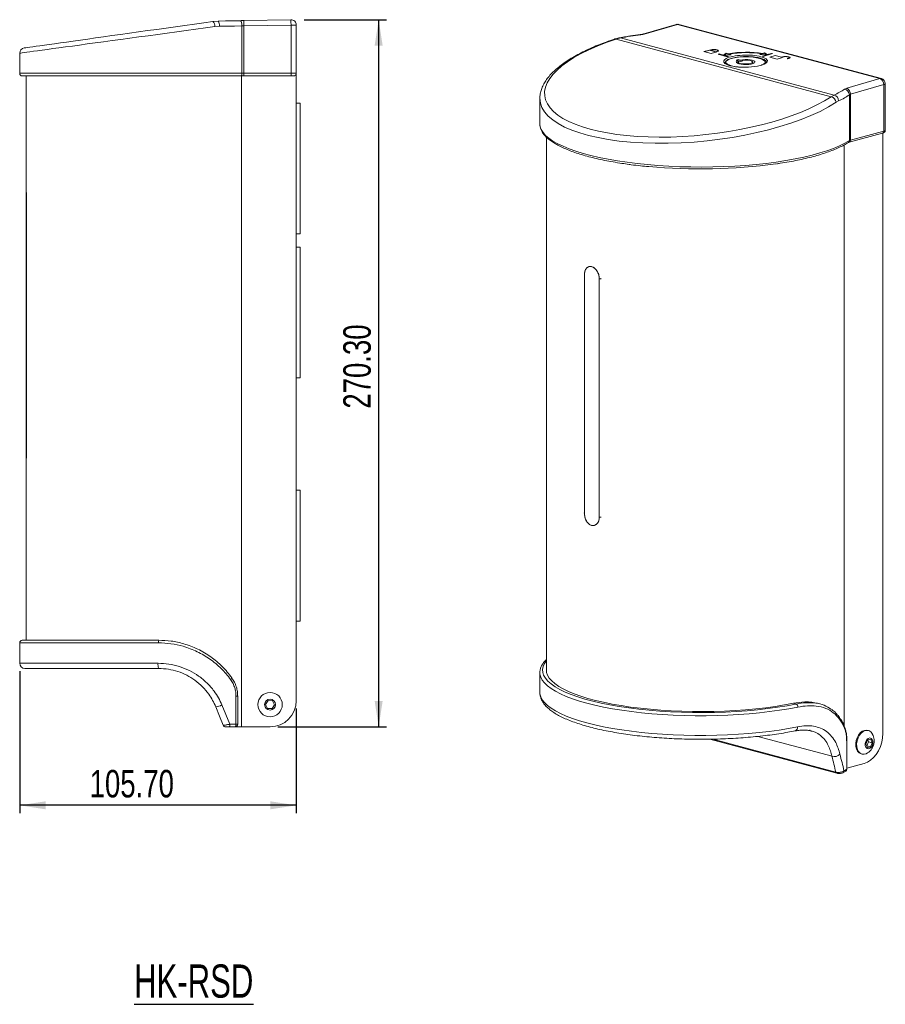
# Model space of a CAD drawing. Header units: millimetres. Extents: x 23 to 266, y 9 to 208.
# Tile 3 of 3: x 155 to 266, y 26 to 151. Entities that reach past the tile are written whole.
import ezdxf

# ---------------------------------------------------------------- set-up
doc = ezdxf.new("R2010")
doc.units = ezdxf.units.MM
doc.layers.add('FORMAT', color=7, linetype='Continuous')
doc.styles.add('SLDTEXTSTYLE0', font='TXT', dxfattribs={"width": 0.7})
doc.styles.add('SLDTEXTSTYLE1', font='TXT', dxfattribs={"width": 0.75})
doc.dimstyles.new('SLDDIMSTYLE1', dxfattribs={"dimtxt": 3.5, "dimasz": 3.302, "dimexe": 0, "dimexo": 0.0625, "dimgap": 0.875, "dimtad": 2, "dimlfac": 3, "dimrnd": 1e-09, "dimzin": 4, "dimdsep": 46, "dimtxsty": 'SLDTEXTSTYLE1', "dimsah": 1, "dimcen": 0.09, "dimadec": 0, "dimazin": 0, "dimtfac": 1, "dimtofl": 0, "dimtmove": 0, "dimatfit": 3, "dimfxl": 0, "dimtolj": 1, "dimtzin": 12, "dimarcsym": 0})

# ---------------------------------------------------------------- blocks, each defined once
blk = doc.blocks.new('*D2')
at = {"layer": 'FORMAT'}
for p, q in [((191.73, 151.44), (202.23, 151.44)), ((201.23, 151.44), (201.23, 61.34)), ((188.4, 61.34), (202.23, 61.34))]:
    blk.add_line(p, q, dxfattribs=at)
for points in [[(201.23, 151.44), (200.72, 148.14), (201.74, 148.14)], [(201.23, 61.34), (201.74, 64.64), (200.72, 64.64)]]:
    blk.add_solid(points, dxfattribs=at)
at = {"layer": 'FORMAT', "insert": (196.72, 101.88), "char_height": 3.5, "attachment_point": 1, "rotation": 90, "style": 'SLDTEXTSTYLE1'}
blk.add_mtext('270.30', dxfattribs=at)
blk = doc.blocks.new('*D3')
at = {"layer": 'FORMAT'}
for p, q in [((155.5, 68.44), (155.5, 50.34)), ((190.73, 63.67), (190.73, 50.34)), ((190.73, 51.34), (155.5, 51.34))]:
    blk.add_line(p, q, dxfattribs=at)
for points in [[(155.5, 51.34), (158.8, 50.83), (158.8, 51.85)], [(190.73, 51.34), (187.43, 51.85), (187.43, 50.83)]]:
    blk.add_solid(points, dxfattribs=at)
at = {"layer": 'FORMAT', "insert": (164.41, 55.85), "char_height": 3.5, "attachment_point": 1, "style": 'SLDTEXTSTYLE1'}
blk.add_mtext('105.70', dxfattribs=at)

msp = doc.modelspace()

# ---------------------------------------------------------------- linework, layer by layer
at = {"color": 7, "linetype": 'Continuous', "lineweight": 15}
for p, q in [((180.1182, 151.2156), (180.7674, 151.2667)), ((180.9397, 150.6001), (180.3526, 150.5554)), ((183.8176, 144.6073), (183.8176, 150.6487)), ((184.0602, 151.3241), (190.0539, 151.4288)), ((190.0655, 150.7622), (184.0718, 150.6576)), ((184.0718, 150.6576), (184.0718, 144.6073)), ((190.0655, 144.6073), (190.0655, 150.7622)), ((190.0655, 150.7622), (190.7322, 150.7622)), ((190.7322, 150.7622), (190.7322, 144.6073)), ((239.1305, 150.842), (234.8924, 149.6057)), ((239.309, 150.842), (235.0708, 149.6057)), ((265.0948, 143.9336), (239.309, 150.842)), ((265.2756, 143.9376), (239.4897, 150.8459)), ((232.0245, 149.1189), (231.472, 148.9717)), ((258.8807, 141.6286), (231.472, 148.9717)), ((232.0245, 149.1189), (259.2462, 141.8259)), ((155.4988, 147.176), (155.4988, 144.6073)), ((243.3595, 147.5784), (242.6525, 147.3722)), ((242.6525, 147.3722), (243.5953, 147.1196)), ((243.3597, 147.5624), (242.6812, 147.3645)), ((243.4302, 147.5595), (243.3595, 147.5784)), ((243.3597, 147.5624), (243.3595, 147.5784)), ((243.4304, 147.5435), (243.3597, 147.5624)), ((243.5481, 147.5939), (243.4302, 147.5595)), ((243.4304, 147.5435), (243.4302, 147.5595)), ((243.5483, 147.5779), (243.4304, 147.5435)), ((243.5009, 147.5405), (243.6188, 147.5749)), ((244.1609, 147.3637), (243.5009, 147.5405)), ((243.5012, 147.5245), (243.5009, 147.5405)), ((244.1611, 147.3477), (243.5012, 147.5245)), ((243.5483, 147.5779), (243.5481, 147.5939)), ((243.5953, 147.1196), (244.3023, 147.3258)), ((244.2787, 147.3981), (244.1609, 147.3637)), ((244.1611, 147.3477), (244.1609, 147.3637)), ((244.279, 147.3821), (244.1611, 147.3477)), ((244.2316, 147.3448), (244.3495, 147.3792)), ((244.3023, 147.3258), (244.2316, 147.3448)), ((244.2318, 147.3288), (244.2316, 147.3448)), ((244.2738, 147.3175), (244.2318, 147.3288)), ((244.279, 147.3821), (244.2787, 147.3981)), ((244.4156, 147.4765), (244.4154, 147.4925)), ((244.6088, 147.0855), (244.4674, 147.0442)), ((244.4674, 147.0442), (245.6459, 146.7285)), ((244.6096, 147.0215), (244.5822, 147.0135)), ((245.1777, 146.9331), (244.6088, 147.0855)), ((244.6096, 147.0215), (244.6088, 147.0855)), ((245.1785, 146.8691), (244.6096, 147.0215)), ((245.5192, 147.1783), (245.1777, 146.9331)), ((245.1785, 146.8691), (245.1777, 146.9331)), ((245.2332, 146.9084), (245.1785, 146.8691)), ((245.2331, 146.9182), (246.1401, 146.9664)), ((245.7873, 146.7698), (245.2331, 146.9182)), ((245.2331, 146.9182), (245.2339, 146.8542)), ((245.6733, 146.7365), (245.2339, 146.8542)), ((245.5201, 147.1143), (245.248, 146.919)), ((245.7672, 147.0937), (245.5192, 147.1783)), ((245.5201, 147.1143), (245.5192, 147.1783)), ((245.7681, 147.0297), (245.5201, 147.1143)), ((245.7681, 147.0297), (245.7672, 147.0937)), ((246.0033, 147.0711), (245.7681, 147.0297)), ((246.1401, 146.9664), (245.8922, 147.051)), ((245.893, 146.987), (245.8922, 147.051)), ((245.9786, 146.9578), (245.893, 146.987)), ((250.0208, 147.0997), (249.7711, 147.0083)), ((249.7711, 147.0083), (250.6785, 146.983)), ((250.1463, 147.0814), (249.8839, 147.1209)), ((250.0216, 147.0357), (249.9343, 147.0038)), ((250.0216, 147.0357), (250.0208, 147.0997)), ((250.6785, 146.983), (250.0768, 146.8075)), ((250.0768, 146.8075), (250.2182, 146.7696)), ((250.3952, 147.2368), (250.1455, 147.1454)), ((250.1463, 147.0814), (250.1455, 147.1454)), ((250.396, 147.1728), (250.1463, 147.0814)), ((250.6794, 146.919), (250.1916, 146.7767)), ((250.2182, 146.7696), (251.3965, 147.1133)), ((250.7345, 146.9993), (250.3952, 147.2368)), ((250.396, 147.1728), (250.3952, 147.2368)), ((250.6667, 146.9833), (250.396, 147.1728)), ((250.6794, 146.919), (250.6785, 146.983)), ((250.7353, 146.9353), (250.6786, 146.975)), ((251.2551, 147.1512), (250.7345, 146.9993)), ((250.7345, 146.9993), (250.7353, 146.9353)), ((251.2559, 147.0872), (250.7353, 146.9353)), ((251.7501, 146.8867), (251.0431, 146.6805)), ((251.7503, 146.8707), (251.0718, 146.6728)), ((251.3965, 147.1133), (251.2551, 147.1512)), ((251.2559, 147.0872), (251.2551, 147.1512)), ((251.2825, 147.0801), (251.2559, 147.0872)), ((252.5515, 146.672), (251.7501, 146.8867)), ((251.7503, 146.8707), (251.7501, 146.8867)), ((252.5517, 146.656), (251.7503, 146.8707)), ((245.4675, 146.04), (245.4675, 145.7824)), ((245.6459, 146.7285), (245.7873, 146.7698)), ((247.0483, 146.362), (246.7654, 146.2862)), ((246.7654, 146.2862), (246.9894, 146.2262)), ((246.9894, 145.8537), (246.9894, 146.2262)), ((247.2723, 146.302), (247.0483, 146.362)), ((247.0483, 145.8333), (247.0483, 146.362)), ((247.0508, 146.04), (247.0508, 145.8325)), ((247.3547, 146.1284), (247.1935, 146.1715)), ((247.2723, 146.1504), (247.2723, 146.302)), ((247.6375, 146.2041), (247.3547, 146.1284)), ((247.4764, 146.161), (247.4764, 146.2473)), ((247.4764, 146.2473), (247.6375, 146.2041)), ((248.8842, 145.8325), (248.8842, 146.04)), ((250.4675, 145.8828), (250.4675, 146.04)), ((251.0431, 146.6805), (251.9859, 146.4279)), ((251.9859, 146.4279), (252.6929, 146.6341)), ((252.6693, 146.7064), (252.5515, 146.672)), ((252.5517, 146.656), (252.5515, 146.672)), ((252.6695, 146.6904), (252.5517, 146.656)), ((252.6222, 146.653), (252.74, 146.6874)), ((252.6929, 146.6341), (252.6222, 146.653)), ((252.6224, 146.637), (252.6222, 146.653)), ((252.6644, 146.6258), (252.6224, 146.637)), ((252.6695, 146.6904), (252.6693, 146.7064)), ((253.4, 146.5106), (253.2822, 146.4762)), ((253.2822, 146.4762), (253.3529, 146.4573)), ((253.4002, 146.4946), (253.3109, 146.4685)), ((253.3529, 146.4573), (253.4707, 146.4917)), ((253.4002, 146.4946), (253.4, 146.5106)), ((253.5369, 146.589), (253.5366, 146.605)), ((183.6904, 144.2739), (155.8322, 144.2739)), ((156.3322, 144.2739), (156.3322, 129.5903)), ((184.0718, 144.2739), (183.6904, 144.2739)), ((183.7689, 61.3406), (183.7689, 144.2739)), ((183.8176, 144.6073), (184.0718, 144.6073)), ((184.0718, 144.2739), (184.0718, 144.6073)), ((184.0718, 144.6073), (190.0655, 144.6073)), ((190.0655, 144.2739), (184.0718, 144.2739)), ((190.0655, 144.2739), (190.0655, 144.6073)), ((190.0655, 144.6073), (190.7322, 144.6073)), ((190.3988, 144.2739), (190.0655, 144.2739)), ((190.7322, 64.6739), (190.7322, 144.6073)), ((260.8567, 142.6974), (265.0948, 143.9336)), ((265.5745, 143.1674), (261.3363, 141.9311)), ((265.5745, 137.2374), (265.5745, 143.1674)), ((265.7697, 137.3637), (265.7697, 143.2937)), ((258.8807, 141.6286), (259.2462, 141.8259)), ((261.1921, 136.0443), (261.1921, 141.8648)), ((261.3363, 141.9311), (261.3363, 136.102)), ((191.2322, 140.8073), (190.7322, 140.8073)), ((191.2322, 140.8073), (191.2322, 124.1406)), ((221.7635, 141.4145), (221.7635, 138.1531)), ((259.8256, 141.0938), (259.5071, 140.9136)), ((221.7635, 138.1531), (221.7639, 138.1175)), ((261.1869, 135.8432), (265.425, 136.9786)), ((261.3363, 136.102), (265.5745, 137.2374)), ((265.4566, 60.5103), (265.4566, 136.9898)), ((222.5968, 136.4736), (222.5968, 68.5603)), ((260.5328, 61.4), (260.5328, 135.4849)), ((156.3322, 129.6107), (156.3322, 95.3872)), ((156.3774, 96.7239), (156.3774, 128.2739)), ((156.3782, 96.7239), (156.3782, 128.2739)), ((191.2322, 124.1406), (190.7322, 124.1406)), ((191.2322, 122.4739), (190.7322, 122.4739)), ((191.2322, 122.4739), (191.2322, 105.8073)), ((227.4388, 118.9546), (227.4388, 88.558)), ((227.4463, 118.9523), (227.4463, 88.5556)), ((229.3319, 88.0505), (229.3319, 118.4471)), ((229.3405, 88.0485), (229.3405, 118.4451)), ((191.2322, 105.8073), (190.7322, 105.8073)), ((156.3322, 95.4076), (156.3322, 72.3739)), ((191.2322, 91.4787), (190.7322, 91.4787)), ((191.2322, 91.4787), (191.2322, 74.8121)), ((191.2322, 74.8121), (190.7322, 74.8121)), ((155.4988, 72.0406), (155.4988, 69.4406)), ((155.8322, 72.3739), (173.2132, 72.3739)), ((173.2132, 68.7739), (156.1655, 68.7739)), ((221.7635, 68.2392), (221.7635, 65.7342)), ((221.7645, 68.1857), (221.7635, 68.2392)), ((183.0533, 61.6739), (183.0533, 65.247)), ((183.272, 65.247), (183.0533, 65.247)), ((183.272, 65.247), (183.272, 61.6739)), ((186.8222, 64.202), (187.1348, 64.6874)), ((187.0862, 63.6886), (186.8222, 64.202)), ((187.1348, 64.6874), (187.7115, 64.6593)), ((187.9755, 64.1459), (187.6629, 63.6605)), ((187.7115, 64.6593), (187.9755, 64.1459)), ((254.0599, 64.3445), (254.417, 64.2488)), ((257.4715, 64.2516), (257.1237, 64.3448)), ((187.6629, 63.6605), (187.0862, 63.6886)), ((182.289, 61.6739), (183.0533, 61.6739)), ((183.272, 61.6739), (183.0533, 61.6739)), ((182.9386, 61.3406), (182.1867, 61.3406)), ((182.9386, 61.3406), (183.7689, 61.3406)), ((183.7689, 61.3406), (187.3988, 61.3406)), ((256.3304, 60.8061), (256.2893, 60.8184)), ((263.6186, 60.8628), (263.5007, 60.8943)), ((243.4297, 59.7634), (259.5854, 55.4352)), ((260.8621, 55.9415), (260.8621, 59.384)), ((260.8931, 59.4216), (260.8929, 59.419)), ((260.8931, 55.9791), (260.8931, 59.4216)), ((263.3046, 59.1508), (263.5257, 59.6776)), ((263.4913, 58.7061), (263.3046, 59.1508)), ((263.4277, 58.9146), (263.6488, 59.4415)), ((263.5257, 59.6776), (263.9335, 59.7598)), ((263.6488, 59.4415), (263.5478, 59.6821)), ((263.6488, 59.4415), (264.1202, 59.3152)), ((264.1202, 59.3152), (263.8991, 58.7883)), ((263.9335, 59.7598), (264.1202, 59.3152)), ((262.6985, 57.8999), (262.8163, 57.8684)), ((263.4057, 58.9102), (263.4277, 58.9146)), ((263.4277, 58.9146), (263.8991, 58.7883)), ((263.8991, 58.7883), (263.4913, 58.7061)), ((260.8931, 56.0762), (263.0996, 56.6674)), ((260.3655, 55.4922), (260.7265, 55.6905))]:
    msp.add_line(p, q, dxfattribs=at)
at = {"color": 8, "linetype": 'Continuous', "lineweight": 15}
for p, q in [((155.4988, 144.6073), (183.8176, 144.6073)), ((227.4388, 118.9546), (227.4073, 118.969)), ((173.1671, 72.0406), (155.4988, 72.0406)), ((155.4988, 69.4406), (173.1195, 69.4406)), ((254.1367, 64.1931), (254.417, 64.2488)), ((243.7998, 59.772), (259.4531, 55.5783)), ((249.5287, 60.122), (258.983, 57.5891))]:
    msp.add_line(p, q, dxfattribs=at)
at = {"color": 8, "linetype": 'Continuous', "lineweight": 15, "flags": 128}
for points in [[(180.3526, 150.5554), (179.1538, 150.3924), (177.9438, 150.2279), (176.727, 150.0624), (175.5076, 149.8966), (174.2899, 149.7311), (173.0783, 149.5663), (171.877, 149.403), (170.6903, 149.2416), (169.5223, 149.0828), (168.3773, 148.9271), (167.2593, 148.7751), (166.1722, 148.6273), (165.1198, 148.4842), (164.106, 148.3463), (163.1342, 148.2142), (162.2079, 148.0883), (161.3305, 147.969), (160.5049, 147.8567), (159.7342, 147.7519), (159.021, 147.6549), (158.368, 147.5661), (157.7772, 147.4858), (157.251, 147.4143), (156.7911, 147.3517), (156.3992, 147.2984), (156.0766, 147.2546), (155.8245, 147.2203), (155.6438, 147.1957), (155.5351, 147.181), (155.4988, 147.176)], [(239.1305, 150.842), (239.2172, 150.8543), (239.309, 150.842)], [(239.4897, 150.8459), (239.4021, 150.8565), (239.309, 150.842)], [(234.64, 149.5199), (234.59, 149.5407), (234.5633, 149.5412)], [(234.8925, 149.6057), (234.979, 149.6181), (235.0708, 149.6057)], [(232.0245, 149.1189), (231.9574, 149.137), (231.9143, 149.1349)], [(265.2756, 143.9376), (265.1879, 143.9482), (265.0948, 143.9336)], [(265.5745, 143.1674), (265.6574, 143.1944), (265.719, 143.2253), (265.7569, 143.2588), (265.7697, 143.2937)], [(221.7639, 138.1175), (221.8036, 137.8099), (221.9401, 137.4337), (222.173, 137.0608), (222.501, 136.6931), (222.9227, 136.3324), (223.436, 135.9802), (224.0386, 135.6384), (224.7274, 135.3085), (225.4994, 134.992), (226.3507, 134.6905), (227.2775, 134.4055), (228.2753, 134.1382), (229.3393, 133.8899), (230.4646, 133.6618), (231.6458, 133.455), (232.8773, 133.2704), (234.1532, 133.109), (235.4676, 132.9715), (236.8142, 132.8585), (238.1866, 132.7706), (239.5783, 132.7082), (240.9828, 132.6716), (242.3933, 132.661), (243.8032, 132.6764), (245.2058, 132.7178), (246.5944, 132.7849), (247.9625, 132.8774), (249.3037, 132.9949), (250.6115, 133.1369), (251.8797, 133.3026), (253.1024, 133.4913), (254.2737, 133.7021), (255.3881, 133.934), (256.4403, 134.1859), (257.4254, 134.4566), (258.3386, 134.7448), (259.1757, 135.0491), (259.9326, 135.3682), (260.6058, 135.7004), (261.1921, 136.0443)], [(265.5745, 137.2374), (265.6574, 137.2645), (265.719, 137.2954), (265.7569, 137.3289), (265.7697, 137.3637)], [(222.5968, 69.756), (222.3473, 69.4092), (222.1747, 69.0347), (222.1001, 68.6578), (222.1239, 68.2805), (222.246, 67.9045), (222.4657, 67.5317), (222.782, 67.164), (223.1934, 66.803), (223.6978, 66.4507), (224.2928, 66.1086), (224.9754, 65.7785), (225.7425, 65.4619), (226.5901, 65.1605), (227.5142, 64.8757), (227.6664, 64.8324)], [(254.6179, 63.8564), (253.4743, 63.641), (252.2786, 63.447), (251.0364, 63.2753), (249.7534, 63.1267), (248.4355, 63.0018), (247.0889, 62.9013), (245.7199, 62.8256), (244.3349, 62.7751), (242.9402, 62.75), (241.5423, 62.7504), (240.1478, 62.7763), (238.7632, 62.8277), (237.3948, 62.9041), (236.049, 63.0054), (234.7322, 63.1311), (233.4503, 63.2804), (232.2095, 63.4529), (231.0154, 63.6476), (229.8736, 63.8636), (228.7894, 64.1), (227.7678, 64.3556), (226.8137, 64.6293), (225.9313, 64.9198), (225.125, 65.2257), (224.3983, 65.5456), (223.7546, 65.878), (223.1971, 66.2214), (222.7281, 66.5742), (222.3501, 66.9348), (222.0646, 67.3014), (221.873, 67.6724), (221.7762, 68.046), (221.7645, 68.1857)], [(221.7635, 65.7342), (221.7771, 65.5343), (221.8753, 65.1613), (222.0681, 64.791), (222.3544, 64.4251), (222.733, 64.0652), (223.2021, 63.7131), (223.7596, 63.3703), (224.4028, 63.0385), (225.1287, 62.7192), (225.9341, 62.4138), (226.8152, 62.1239), (227.7678, 61.8507), (228.7876, 61.5954), (229.8699, 61.3594), (231.0096, 61.1436), (232.2015, 60.9491), (233.44, 60.7768), (234.7194, 60.6275), (236.0338, 60.5018), (237.377, 60.4004), (238.7429, 60.3236), (240.125, 60.272), (241.5171, 60.2457), (242.9127, 60.2448), (244.3053, 60.2694), (245.6883, 60.3192), (247.0556, 60.3942), (248.4006, 60.4939), (249.7171, 60.6179), (250.9991, 60.7657), (252.2407, 60.9364), (253.436, 61.1294), (254.5795, 61.3437)]]:
    msp.add_lwpolyline(points, dxfattribs=at)
at = {"color": 7, "linetype": 'Continuous', "lineweight": 15, "flags": 128}
for points in [[(156.0727, 147.8362), (156.0818, 147.8375), (156.1543, 147.8477), (156.2992, 147.868), (156.5157, 147.8985), (156.8033, 147.9389), (157.1607, 147.9891), (157.5867, 148.049), (158.0798, 148.1183), (158.6381, 148.1967), (159.2596, 148.2841), (159.942, 148.38), (160.6828, 148.4841), (161.4793, 148.5961), (162.3286, 148.7154), (163.2276, 148.8418), (164.173, 148.9746), (165.1614, 149.1135), (166.189, 149.258), (167.2522, 149.4074), (168.3471, 149.5613), (169.4697, 149.719), (170.6158, 149.8801), (171.7812, 150.0439), (172.9618, 150.2098), (174.1531, 150.3772), (175.3508, 150.5456), (176.5506, 150.7142), (177.748, 150.8825), (178.9387, 151.0498), (180.1182, 151.2156)], [(180.7674, 151.2667), (181.7102, 151.2831), (182.639, 151.2993), (183.5517, 151.3153)], [(183.8176, 150.6487), (182.8742, 150.6328), (181.9142, 150.6166), (180.9397, 150.6001)], [(183.5517, 151.3153), (183.7163, 151.3181), (183.8868, 151.3211), (184.0602, 151.3241)], [(183.5517, 151.3153), (183.6017, 151.3032), (183.6502, 151.2658), (183.6954, 151.2045), (183.7354, 151.1216), (183.7688, 151.0204), (183.7942, 150.9048), (183.8107, 150.7793), (183.8176, 150.6487)], [(184.0718, 150.6576), (183.9851, 150.6546), (183.8999, 150.6516), (183.8176, 150.6487)], [(184.0718, 150.6576), (184.0696, 150.7876), (184.0674, 150.9127), (184.0654, 151.0279), (184.0636, 151.1289), (184.0622, 151.2118), (184.0611, 151.2734), (184.0604, 151.3113), (184.0602, 151.3241)], [(190.0655, 150.7622), (190.0632, 150.8922), (190.0611, 151.0173), (190.059, 151.1325), (190.0573, 151.2335), (190.0558, 151.3164), (190.0548, 151.378), (190.0541, 151.416), (190.0539, 151.4288)], [(244.3495, 147.3792), (244.4723, 147.4321), (244.5154, 147.4932), (244.4722, 147.5534), (244.3494, 147.6034), (244.1656, 147.6356), (243.9487, 147.6451), (243.7319, 147.6304), (243.5481, 147.5939)], [(243.6188, 147.5749), (243.7702, 147.605), (243.9487, 147.6171), (244.1273, 147.6093), (244.2787, 147.5828), (244.3799, 147.5416), (244.4154, 147.4921), (244.3799, 147.4417), (244.2787, 147.3981)], [(244.4156, 147.4765), (244.4156, 147.4761), (244.3801, 147.4257), (244.279, 147.3821)], [(247.6274, 145.3764), (247.4798, 145.3831), (247.0108, 145.4212), (246.5786, 145.4831), (246.1997, 145.5664), (245.8888, 145.6679), (245.6578, 145.7836), (245.5155, 145.9093), (245.4675, 146.04), (245.5155, 146.1706), (245.6578, 146.2963), (245.8888, 146.4121), (246.1997, 146.5136)], [(246.1997, 146.5136), (246.5786, 146.5969), (247.0108, 146.6588), (247.4798, 146.6969), (247.9675, 146.7097), (248.4552, 146.6969), (248.9242, 146.6588), (249.3564, 146.5969), (249.7353, 146.5136), (250.0462, 146.4121), (250.2772, 146.2963), (250.4195, 146.1706), (250.4675, 146.04), (250.4195, 145.9093), (250.2772, 145.7836), (250.0462, 145.6679), (249.9163, 145.6204)], [(246.9894, 146.2262), (246.8341, 146.1456), (246.7691, 146.0565), (246.7996, 145.9661), (246.9232, 145.8816), (247.13, 145.8097), (247.4036, 145.7562), (247.7221, 145.7253), (248.0601, 145.7194), (248.3908, 145.7391), (248.6878, 145.7828), (248.9273, 145.847), (249.0904, 145.9265), (249.1639, 146.0151), (249.1421, 146.1057), (249.0267, 146.191), (248.8269, 146.2643), (248.5586, 146.3197), (248.2432, 146.3529), (247.9058, 146.361), (247.5733, 146.3436), (247.2723, 146.302)], [(247.1935, 146.1715), (247.0773, 146.0985), (247.054, 146.0194), (247.1262, 145.9424), (247.2863, 145.8756), (247.5175, 145.826), (247.7957, 145.7987), (248.0919, 145.7966), (248.3751, 145.82), (248.6157, 145.8663), (248.7886, 145.9308), (248.8757, 146.0066), (248.8679, 146.086), (248.7661, 146.1605), (248.5809, 146.2225), (248.3316, 146.2653), (248.0442, 146.2847), (247.7489, 146.2785), (247.4764, 146.2473)], [(253.4707, 146.4917), (253.5935, 146.5446), (253.6366, 146.6057), (253.5935, 146.6659), (253.4707, 146.7159), (253.2868, 146.7481), (253.07, 146.7576), (252.8531, 146.7429), (252.6693, 146.7064)], [(252.74, 146.6874), (252.8914, 146.7175), (253.07, 146.7296), (253.2486, 146.7218), (253.4, 146.6953), (253.5011, 146.6541), (253.5366, 146.6046), (253.5011, 146.5542), (253.4, 146.5106)], [(253.5369, 146.589), (253.5369, 146.5886), (253.5013, 146.5382), (253.4002, 146.4946)], [(183.6904, 144.2739), (183.7152, 144.2803), (183.7391, 144.2993), (183.7611, 144.3301), (183.7803, 144.3716), (183.7962, 144.4221), (183.8079, 144.4797), (183.8151, 144.5422), (183.8176, 144.6073)], [(254.0599, 64.3445), (252.9355, 64.1346), (251.7593, 63.9463), (250.537, 63.7803), (249.2745, 63.6376), (247.978, 63.5187), (246.6537, 63.4244), (245.3081, 63.3549), (243.9477, 63.3108), (242.5792, 63.2921), (241.2091, 63.299), (239.8442, 63.3314), (238.4909, 63.3893), (237.156, 63.4722), (235.8459, 63.5798), (234.567, 63.7116), (233.3254, 63.867), (232.1272, 64.0451), (230.9783, 64.2452), (229.8841, 64.4662), (228.85, 64.7071), (227.881, 64.9667), (226.9819, 65.2437), (226.1569, 65.5369), (225.4102, 65.8447), (224.7453, 66.1657), (224.1654, 66.4983), (223.6734, 66.841), (223.2716, 67.192), (222.9621, 67.5496), (222.7462, 67.9122), (222.6251, 68.2778), (222.5968, 68.5603)], [(181.2655, 64.1248), (181.7792, 62.8947), (182.289, 61.6739)], [(227.6664, 64.8324), (228.5102, 64.6088), (229.5734, 64.3612), (230.6985, 64.1342), (231.88, 63.9287), (233.1122, 63.7458), (234.389, 63.5864), (235.7042, 63.4512), (237.0515, 63.341), (238.4241, 63.2563), (239.8155, 63.1974), (241.2189, 63.1647), (242.6273, 63.1583), (244.034, 63.1783), (245.432, 63.2246), (246.8146, 63.2968), (248.175, 63.3948), (249.5065, 63.5179), (250.8027, 63.6657), (252.0572, 63.8373), (253.2639, 64.032), (254.1367, 64.1931)], [(181.4158, 61.5491), (180.9477, 62.7079), (180.4761, 63.875)], [(182.1867, 61.3406), (182.2066, 61.347), (182.2258, 61.366), (182.2435, 61.3968), (182.259, 61.4382), (182.2717, 61.4888), (182.2812, 61.5464), (182.287, 61.6089), (182.289, 61.6739)], [(182.9386, 61.3406), (182.961, 61.347), (182.9825, 61.366), (183.0023, 61.3968), (183.0197, 61.4382), (183.034, 61.4888), (183.0446, 61.5464), (183.0511, 61.6089), (183.0533, 61.6739)], [(256.1175, 60.8432), (256.1514, 60.9024), (256.1728, 60.9414)], [(263.5007, 60.8943), (263.3793, 60.916), (263.107, 60.8924), (262.8342, 60.7749), (262.5781, 60.5709), (262.3547, 60.2931), (262.1782, 59.9589)], [(264.1636, 60.3727), (264.1468, 60.4062), (263.9731, 60.6497), (263.7519, 60.8125), (263.4972, 60.8844), (263.2248, 60.8609), (262.952, 60.7434), (262.6959, 60.5393), (262.4726, 60.2615), (262.296, 59.9274)], [(263.0996, 56.6674), (263.5089, 56.8258), (263.9057, 57.077), (264.2781, 57.4134), (264.6146, 57.8246), (264.9052, 58.2983), (265.1408, 58.82), (265.3145, 59.3739), (265.4208, 59.9431), (265.4566, 60.5103)], [(262.1782, 59.9589), (262.0595, 59.5895), (262.0062, 59.208), (262.0216, 58.8384), (262.1048, 58.5039), (262.2504, 58.2255), (262.4494, 58.0208), (262.6892, 57.9025), (262.6985, 57.8999)], [(262.296, 59.9274), (262.1774, 59.558), (262.1241, 59.1765), (262.1395, 58.8069), (262.2226, 58.4723), (262.3682, 58.194), (262.5672, 57.9892), (262.8071, 57.8709), (263.0727, 57.8465), (263.3475, 57.9176), (263.5206, 58.0117)], [(263.2964, 59.4866), (263.2255, 59.2229), (263.2287, 58.9607), (263.3056, 58.74), (263.4444, 58.5943), (263.624, 58.5458), (263.8171, 58.602), (263.9942, 58.7542), (264.1285, 58.9793), (264.1993, 59.243), (264.1961, 59.5052), (264.1192, 59.7259), (263.9804, 59.8716), (263.8008, 59.9201), (263.6077, 59.8639), (263.4306, 59.7117), (263.2964, 59.4866)]]:
    msp.add_lwpolyline(points, dxfattribs=at)
at = {"color": 7, "linetype": 'Continuous', "lineweight": 15}
for radius in [1.55, 0.6999]:
    msp.add_circle((187.3988, 64.1739), radius, dxfattribs=at)
for centre, radius, start, end in [((179.4109, 150.5928), 0.9425, 357.727631, 41.362565), ((180.1213, 150.7441), 0.831, 350.022138, 38.966086), ((190.0655, 150.7622), 0.6667, 0, 91), ((239.3172, 150.202), 0.6667, 75.002039, 106.26164), ((231.383, 148.8089), 0.1856, 61.337346, 106.901873), ((156.1655, 147.176), 0.6667, 98, 179.728912), ((243.9437, 146.6104), 1.0452, 56.883078, 112.232908), ((248.1127, 133.8723), 13.4278, 81.292662, 100.059575), ((248.1053, 134.45), 12.7939, 81.389441, 99.961485), ((253.065, 145.7229), 1.0451, 56.88219, 112.233804), ((155.8322, 144.6073), 0.3333, 180, 270), ((190.3988, 144.6073), 0.3333, 270, 0), ((264.7769, 143.2014), 0.7982, 357.553598, 66.532671), ((265.1031, 143.2937), 0.6667, 0, 75.002039), ((259.0808, 141.0997), 0.7448, 359.545571, 77.16525), ((260.4699, 141.8579), 0.7223, 0.552356, 82.165961), ((260.5388, 141.9652), 0.7982, 357.553416, 66.532887), ((258.7151, 140.8517), 0.7944, 4.468142, 77.966728), ((261.4577, 135.5898), 0.5263, 103.336065, 120.302152), ((242.2264, 203.3211), 70.899, 264.670311, 277.782658), ((155.8322, 72.0406), 0.3333, 90, 180), ((173.8049, 72.1224), 0.643, 156.967535, 187.303448), ((156.1655, 69.4406), 0.6667, 180, 270), ((174.3764, 69.2772), 1.2674, 172.593713, 203.396599), ((182.2004, 67.6837), 0.3527, 297.658844, 340.231822), ((180.1956, 66.1342), 2.2766, 277.07845, 298.032718), ((187.3988, 64.6739), 3.3333, 270, 0), ((254.1981, 63.8891), 0.4211, 355.543646, 58.674327), ((181.7249, 61.6739), 0.3333, 202, 270), ((182.9386, 61.6739), 0.3333, 270, 0), ((259.2732, 58.5424), 0.9965, 253.065659, 316.560519), ((256.0768, 64.2339), 9.5741, 297.568286, 299.988186), ((260.5597, 55.9791), 0.3333, 300.023969, 0)]:
    msp.add_arc(centre, radius, start, end, dxfattribs=at)
at = {"color": 8, "linetype": 'Continuous', "lineweight": 15}
for centre, radius, start, end in [((265.3263, 137.2082), 0.2499, 293.268535, 6.729968), ((260.9037, 136.0377), 0.2886, 303.977671, 1.313879), ((261.0881, 136.0727), 0.2499, 293.290008, 6.727325), ((254.103, 61.2684), 0.4824, 295.510585, 8.982982), ((260.3597, 61.3507), 0.2075, 332.454503, 21.119457), ((260.8432, 59.4317), 0.0513, 291.627277, 345.65186), ((259.6486, 55.6262), 0.2012, 193.783255, 251.79036), ((260.2294, 55.7352), 0.2786, 299.388471, 2.392873), ((260.5801, 55.9318), 0.2822, 301.249388, 1.982089), ((260.8446, 55.9874), 0.0491, 290.863784, 350.218662)]:
    msp.add_arc(centre, radius, start, end, dxfattribs=at)
at = {"color": 7, "linetype": 'Continuous', "lineweight": 15}
for centre, major_axis, ratio, start_param, end_param in [((242.2553, 144.4864), (19.8332, 0.2559), 0.27975953, 1.96127323, 2.10917052), ((234.128, 149.8583), (1.3333, 0.0172), 0.27975953, 5.10286588, 5.49417791), ((242.1979, 143.9319), (19.8178, 2.1831), 0.35986001, 2.10256504, 5.67217323), ((247.9684, 146.1529), (2.7817, 0.0359), 0.27975953, 0.78178824, 2.64485771), ((247.9684, 146.1529), (2.7817, 0.0359), 0.27975953, 3.47804316, 5.8961231), ((242.2553, 144.4864), (19.8332, 0.2559), 0.27975953, 5.73759264, 5.88548993), ((242.2635, 143.8464), (20.4999, 0.2558), 0.27937563, 5.73771562, 5.88561291), ((261.7995, 142.4448), (1.3333, 0.0172), 0.27975953, 2.35258525, 2.74389727), ((261.8077, 141.8048), (0.6666, 0.0173), 0.29151363, 2.34861731, 2.73992933), ((242.2635, 72.7632), (-17.0009, 43.3524), 0.26423356, 4.2080483, 4.26009153), ((241.8264, 72.4055), (-16.3408, 43.4947), 0.25842348, 4.2203226, 4.26969435)]:
    msp.add_ellipse(centre, major_axis=major_axis, ratio=ratio, start_param=start_param, end_param=end_param, dxfattribs=at)
at = {"color": 8, "linetype": 'Continuous', "lineweight": 15}
for centre, major_axis, ratio, start_param, end_param in [((247.9684, 146.1529), (2.7817, 0.0359), 0.27975953, 2.64485771, 3.47804316), ((247.9684, 146.1529), (2.7817, 0.0359), 0.27975953, 5.8961231, 7.06497355), ((242.2635, 143.3134), (20.4852, 2.1779), 0.35702587, 3.10205853, 5.6738555)]:
    msp.add_ellipse(centre, major_axis=major_axis, ratio=ratio, start_param=start_param, end_param=end_param, dxfattribs=at)
at = {"color": 7, "linetype": 'Continuous', "lineweight": 15}
for points, knots in [([(234.5634, 149.5412), (234.3512, 149.5132), (233.7353, 149.432), (232.8474, 149.2981), (232.1908, 149.1833), (231.9144, 149.135)], [0, 0, 0, 0, 0.23328534, 0.67727275, 1, 1, 1, 1]), ([(234.8924, 149.6057), (234.871, 149.5998), (234.7994, 149.5801), (234.6828, 149.5573), (234.5858, 149.5442), (234.5634, 149.5412)], [0, 0, 0, 0, 0.247651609, 0.826518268, 1, 1, 1, 1]), ([(231.3289, 148.9864), (231.1349, 148.9215), (230.5713, 148.7327), (229.6739, 148.4031), (228.6571, 147.9919), (227.696, 147.5607), (226.7936, 147.111), (225.9537, 146.6441), (225.1797, 146.1609), (224.4747, 145.6623), (223.8421, 145.1492), (223.2852, 144.6222), (222.808, 144.0826), (222.4152, 143.5324), (222.1101, 142.975), (221.8999, 142.4156), (221.7808, 141.8987), (221.774, 141.5709), (221.771, 141.4289)], [0, 0, 0, 0, 0.0343257, 0.099736, 0.16524014, 0.23086255, 0.29661621, 0.36251594, 0.42857707, 0.49481063, 0.56121353, 0.62774897, 0.69427, 0.76047293, 0.82589997, 0.88999726, 0.95236099, 1, 1, 1, 1]), ([(231.9149, 149.1321), (231.8816, 149.127), (231.683, 149.0966), (231.4904, 149.0331), (231.3303, 148.9804)], [0, 0, 0, 0, 0.16796637, 1, 1, 1, 1]), ([(245.4582, 145.8336), (245.4349, 145.8512), (245.3704, 145.8999), (245.3568, 145.9366), (245.3579, 145.9501), (245.3581, 145.9531)], [0, 0, 0, 0, 0.3056983, 0.84665229, 1, 1, 1, 1]), ([(250.5825, 146.0204), (250.5813, 146.0106), (250.579, 145.9906), (250.5377, 145.927), (250.4686, 145.8829), (250.4493, 145.8706)], [0, 0, 0, 0, 0.40467357, 0.8336158, 1, 1, 1, 1]), ([(221.7732, 138.11), (221.7715, 138.0706), (221.7643, 137.9012), (221.8387, 137.6032), (221.9944, 137.2239), (222.2384, 136.8526), (222.565, 136.4871), (222.9781, 136.1284), (223.4752, 135.7793), (224.0522, 135.4427), (224.7046, 135.12), (225.4285, 134.8122), (226.2209, 134.5198), (227.0785, 134.2434), (227.9979, 133.9837), (228.9757, 133.7415), (230.0076, 133.5172), (231.091, 133.3125), (232.1334, 133.1387), (232.8317, 133.0429), (233.1376, 133.0009)], [0, 0, 0, 0, 0.01637657, 0.0703665, 0.12471633, 0.18061587, 0.23847002, 0.29783163, 0.35792999, 0.41816672, 0.47825482, 0.53815076, 0.59786799, 0.65743537, 0.71688204, 0.77623288, 0.83550795, 0.89472312, 0.95389081, 1, 1, 1, 1]), ([(265.425, 136.9786), (265.4602, 136.9895), (265.5435, 137.0153), (265.659, 137.0891), (265.7413, 137.2095), (265.776, 137.307), (265.7675, 137.3571), (265.7664, 137.3634)], [0, 0, 0, 0, 0.213172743, 0.503773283, 0.740882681, 0.967336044, 1, 1, 1, 1]), ([(251.9055, 133.0741), (252.0684, 133.0969), (252.6217, 133.1746), (253.5218, 133.3282), (254.6013, 133.5338), (255.6274, 133.7593), (256.5992, 134.0024), (257.5121, 134.2627), (258.3626, 134.5394), (259.1478, 134.8317), (259.8631, 135.1393), (260.5117, 135.4602), (260.8806, 135.6857), (261.0649, 135.7983)], [0, 0, 0, 0, 0.03988379, 0.13542177, 0.23101471, 0.32667653, 0.42242453, 0.51828056, 0.61427271, 0.71043625, 0.80681524, 0.90346112, 1, 1, 1, 1]), ([(261.0649, 135.7983), (261.0701, 135.8014), (261.0816, 135.8082), (261.1357, 135.829), (261.1774, 135.8405), (261.1869, 135.8432)], [0, 0, 0, 0, 0.38791381, 0.86159997, 1, 1, 1, 1]), ([(233.1376, 133.0009), (233.2232, 132.9886), (233.6973, 132.9208), (234.5196, 132.8249), (235.2701, 132.7526), (235.6066, 132.7201)], [0, 0, 0, 0, 0.10836834, 0.60024056, 1, 1, 1, 1]), ([(156.3774, 128.2739), (156.3764, 128.4236), (156.3744, 128.7229), (156.36, 129.1228), (156.3444, 129.4217), (156.3333, 129.5914), (156.3333, 129.5906), (156.3333, 129.5903)], [0, 0, 0, 0, 0.21450195, 0.4289919, 0.64379283, 0.85879513, 1, 1, 1, 1]), ([(229.3405, 118.4451), (229.3249, 118.6184), (229.2937, 118.9646), (229.0581, 119.4479), (228.7319, 119.8112), (228.3558, 120.008), (227.9908, 120.0102), (227.6865, 119.8164), (227.52, 119.509), (227.4486, 119.2064), (227.442, 119.0385), (227.4388, 118.9546)], [0, 0, 0, 0, 0.12548417, 0.25059654, 0.37521192, 0.4994611, 0.62376713, 0.7485452, 0.87377091, 0.93690342, 1, 1, 1, 1]), ([(229.3319, 118.4471), (229.3207, 118.594), (229.2985, 118.8877), (229.1263, 119.3125), (228.8761, 119.666), (228.5694, 119.9114), (228.2463, 120.0209), (227.9431, 119.9827), (227.6915, 119.8009), (227.5173, 119.4944), (227.4516, 119.1865), (227.4473, 118.998), (227.4463, 118.9523)], [0, 0, 0, 0, 0.10720397, 0.21440194, 0.32175533, 0.42920937, 0.53649552, 0.64360721, 0.75080828, 0.85822517, 0.96564685, 1, 1, 1, 1]), ([(229.5679, 118.4472), (229.5515, 118.4437), (229.5187, 118.4366), (229.4558, 118.4332), (229.3922, 118.4355), (229.3577, 118.4419), (229.3405, 118.4451)], [0, 0, 0, 0, 0.2500001, 0.5000011, 0.75000031, 1, 1, 1, 1]), ([(156.3333, 95.4076), (156.333, 95.4029), (156.3318, 95.3847), (156.3401, 95.5079), (156.3548, 95.7644), (156.3701, 96.1391), (156.3769, 96.4791), (156.3773, 96.6762), (156.3774, 96.7239)], [0, 0, 0, 0, 0.07339715, 0.28752647, 0.50183554, 0.71657436, 0.93132374, 1, 1, 1, 1]), ([(227.4388, 88.558), (227.4523, 88.3841), (227.4793, 88.0368), (227.688, 87.5463), (227.9893, 87.1763), (228.3549, 86.9767), (228.7302, 86.9772), (229.0599, 87.1778), (229.2475, 87.4909), (229.3291, 87.7962), (229.3367, 87.9644), (229.3405, 88.0485)], [0, 0, 0, 0, 0.12548316, 0.25059618, 0.37521171, 0.49946104, 0.62376723, 0.74854546, 0.87377133, 0.93690334, 1, 1, 1, 1]), ([(227.4463, 88.5556), (227.4559, 88.4084), (227.4753, 88.1139), (227.6273, 87.6837), (227.855, 87.3242), (228.1456, 87.0744), (228.4663, 86.9643), (228.7817, 87.0057), (229.0549, 87.1934), (229.2505, 87.5056), (229.3257, 87.816), (229.3307, 88.0047), (229.3319, 88.0505)], [0, 0, 0, 0, 0.10720406, 0.21440213, 0.32175482, 0.42920918, 0.53649543, 0.64360703, 0.75080855, 0.85822504, 0.96564682, 1, 1, 1, 1]), ([(229.5679, 88.0505), (229.5515, 88.047), (229.5187, 88.04), (229.4558, 88.0365), (229.3922, 88.0388), (229.3577, 88.0452), (229.3405, 88.0485)], [0, 0, 0, 0, 0.2500001, 0.5000011, 0.75000031, 1, 1, 1, 1]), ([(182.3641, 67.3713), (182.1793, 67.6146), (181.8096, 68.1013), (181.1756, 68.7769), (180.4842, 69.4078), (179.7378, 69.9803), (178.9494, 70.487), (178.1163, 70.9305), (177.2365, 71.3084), (176.1245, 71.6761), (174.7612, 71.9766), (173.7029, 72.0191), (173.1671, 72.0406)], [0, 0, 0, 0, 0.08646962, 0.1729392, 0.26179938, 0.35065596, 0.43761504, 0.52456883, 0.61436654, 0.70415872, 0.85021199, 1, 1, 1, 1]), ([(173.2132, 72.3739), (173.7427, 72.3528), (174.8156, 72.3099), (176.1877, 72.0048), (177.3079, 71.6298), (178.1917, 71.2482), (179.0468, 70.7898), (179.8567, 70.2621), (180.6084, 69.6772), (181.3052, 69.0352), (181.9556, 68.3353), (182.34, 67.8214), (182.5323, 67.5644)], [0, 0, 0, 0, 0.14554916, 0.29486772, 0.38171176, 0.46856085, 0.55834323, 0.64813192, 0.73488339, 0.82163862, 0.91081892, 1, 1, 1, 1]), ([(173.1195, 69.4406), (173.5776, 69.4202), (174.4938, 69.3793), (175.8442, 69.0569), (177.1263, 68.5438), (178.3153, 67.8396), (179.379, 66.9559), (180.21, 66.004), (180.839, 65.0512), (181.1233, 64.4336), (181.2655, 64.1248)], [0, 0, 0, 0, 0.1336786, 0.26735077, 0.40012637, 0.53292238, 0.66739564, 0.8018699, 0.90093993, 1, 1, 1, 1]), ([(222.5968, 69.9126), (222.4992, 69.8154), (222.277, 69.5943), (222.0298, 69.2316), (221.8488, 68.8313), (221.7616, 68.4756), (221.7712, 68.2573), (221.7748, 68.1746)], [0, 0, 0, 0, 0.18340752, 0.41727007, 0.64562065, 0.8658099, 1, 1, 1, 1]), ([(180.4761, 63.875), (180.3507, 64.1571), (180.0982, 64.7253), (179.5413, 65.5972), (178.802, 66.4777), (177.8586, 67.2883), (176.7947, 67.9443), (175.6563, 68.4152), (174.4454, 68.7177), (173.628, 68.755), (173.2132, 68.7739)], [0, 0, 0, 0, 0.09973129, 0.20088638, 0.33433712, 0.47123485, 0.60153788, 0.73545338, 0.86574536, 1, 1, 1, 1]), ([(173.4437, 68.7705), (173.4405, 68.7706), (173.4341, 68.7708), (173.3926, 68.772), (173.3539, 68.7727), (173.3405, 68.7729)], [0, 0, 0, 0, 0.39514499, 0.78983814, 1, 1, 1, 1]), ([(183.0533, 65.247), (183.0458, 65.4242), (183.0306, 65.7831), (182.9018, 66.326), (182.6917, 66.87), (182.4743, 67.2026), (182.3641, 67.3713)], [0, 0, 0, 0, 0.23246218, 0.47081045, 0.73161951, 1, 1, 1, 1]), ([(182.5323, 67.5644), (182.6477, 67.3852), (182.8818, 67.0217), (183.1066, 66.4333), (183.2469, 65.8361), (183.2635, 65.445), (183.272, 65.247)], [0, 0, 0, 0, 0.260413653, 0.52804396, 0.761234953, 1, 1, 1, 1]), ([(221.7729, 65.7202), (221.7705, 65.6769), (221.7603, 65.4928), (221.8302, 65.1693), (221.9786, 64.7627), (222.2121, 64.3688), (222.5261, 63.9833), (222.9277, 63.6048), (223.4176, 63.2357), (223.9921, 62.88), (224.6439, 62.5409), (225.367, 62.2199), (226.1569, 61.9171), (227.0105, 61.6323), (227.9246, 61.3658), (228.8959, 61.1177), (229.921, 60.8886), (230.9958, 60.6789), (232.1164, 60.4893), (233.2782, 60.3201), (234.4768, 60.1721), (235.7072, 60.0457), (236.9645, 59.9413), (238.2436, 59.8593), (239.5393, 59.8), (240.8461, 59.7636), (242.1587, 59.7502), (243.4717, 59.7599), (244.7796, 59.7927), (246.077, 59.8483), (247.3585, 59.9267), (248.619, 60.0274), (249.8531, 60.1502), (251.0561, 60.2945), (252.222, 60.4603), (253.3116, 60.6389), (253.9897, 60.7706), (254.3106, 60.8329)], [0, 0, 0, 0, 0.00774139, 0.03285166, 0.05810509, 0.08425599, 0.11183658, 0.1409172, 0.17106875, 0.20167695, 0.23226539, 0.26267852, 0.29290503, 0.3229691, 0.35290115, 0.3827285, 0.41247342, 0.44215348, 0.47178239, 0.50137088, 0.53092746, 0.56045889, 0.58997079, 0.61946772, 0.64895361, 0.67843196, 0.70790584, 0.7373782, 0.76685148, 0.79632798, 0.82581067, 0.8553027, 0.88480767, 0.91432958, 0.94387324, 0.97344437, 1, 1, 1, 1]), ([(257.1176, 64.3359), (256.8863, 64.3902), (256.3873, 64.5072), (255.3829, 64.549), (254.5528, 64.4207), (254.0599, 64.3445)], [0, 0, 0, 0, 0.25975061, 0.56050314, 1, 1, 1, 1]), ([(260.5436, 61.2548), (260.3576, 61.6207), (259.9804, 62.3625), (259.1891, 63.17), (258.2033, 63.745), (257.0835, 64.0186), (255.8762, 64.0614), (255.0408, 63.9253), (254.6179, 63.8564)], [0, 0, 0, 0, 0.17291174, 0.35058667, 0.524452, 0.70396453, 0.85011367, 1, 1, 1, 1]), ([(255.8148, 64.4086), (256.1513, 64.4095), (256.9448, 64.4116), (257.981, 64.1516), (258.5753, 63.7603), (258.8518, 63.5783)], [0, 0, 0, 0, 0.2825433, 0.66628287, 1, 1, 1, 1]), ([(260.5482, 61.4232), (260.5423, 61.4386), (260.4497, 61.6805), (260.2244, 62.093), (259.8674, 62.6526), (259.4481, 63.1268), (259.1337, 63.429), (258.9437, 63.5504), (258.9266, 63.5613)], [0, 0, 0, 0, 0.01643067, 0.2595588, 0.50231037, 0.74193951, 0.97683109, 1, 1, 1, 1]), ([(181.4158, 61.5491), (181.4237, 61.5464), (181.4394, 61.5412), (181.5421, 61.5493), (181.6923, 61.5684), (181.8849, 61.5984), (182.0938, 61.6352), (182.2272, 61.6617), (182.289, 61.6739)], [0, 0, 0, 0, 0.16618181, 0.33220859, 0.49671396, 0.6662084, 0.84538515, 1, 1, 1, 1]), ([(254.5795, 61.3437), (254.9427, 61.4003), (255.669, 61.5135), (256.659, 61.4492), (257.543, 61.2038), (258.312, 60.7698), (258.9566, 60.1488), (259.4309, 59.4194), (259.7737, 58.648), (259.9224, 58.1208), (259.9967, 57.8572)], [0, 0, 0, 0, 0.1336786, 0.26735077, 0.40012637, 0.53292238, 0.66739564, 0.8018699, 0.90093993, 1, 1, 1, 1]), ([(182.1867, 61.3406), (182.1534, 61.3406), (182.0818, 61.3406), (181.9704, 61.3406), (181.8679, 61.3406), (181.7885, 61.3406), (181.735, 61.3406), (181.7283, 61.3406), (181.7249, 61.3406)], [0, 0, 0, 0, 0.159739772, 0.343127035, 0.513618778, 0.676098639, 0.838059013, 1, 1, 1, 1]), ([(254.2968, 60.8209), (254.4942, 60.8546), (254.8929, 60.9227), (255.452, 60.9408), (255.9255, 60.9116), (256.1879, 60.8476), (256.2931, 60.822)], [0, 0, 0, 0, 0.26856033, 0.54232075, 0.81654196, 1, 1, 1, 1]), ([(260.8621, 59.384), (260.8484, 59.7214), (260.827, 60.2462), (260.6974, 60.8539), (260.5954, 61.1199), (260.5436, 61.2548)], [0, 0, 0, 0, 0.47003715, 0.73122733, 1, 1, 1, 1]), ([(260.8888, 59.4192), (260.8899, 59.4817), (260.8945, 59.7272), (260.864, 60.1357), (260.7953, 60.6318), (260.6937, 61.0677), (260.5948, 61.3112), (260.5494, 61.4229)], [0, 0, 0, 0, 0.08031251, 0.3155862, 0.55323264, 0.79498147, 1, 1, 1, 1]), ([(263.5172, 58.0192), (263.5671, 58.0503), (263.7144, 58.142), (263.9183, 58.3515), (264.1224, 58.6379), (264.272, 58.9741), (264.3542, 59.3421), (264.3572, 59.7211), (264.297, 60.0671), (264.2044, 60.2704), (264.163, 60.3611)], [0, 0, 0, 0, 0.06626305, 0.19554754, 0.32621606, 0.4620348, 0.60794199, 0.74855503, 0.88774467, 1, 1, 1, 1]), ([(259.4531, 55.5783), (259.5076, 55.5641), (259.6164, 55.5358), (259.8197, 55.5281), (260.0294, 55.5473), (260.2319, 55.5949), (260.4019, 55.6639), (260.4743, 55.7206), (260.5077, 55.7469)], [0, 0, 0, 0, 0.16618181, 0.33220859, 0.49671396, 0.6662084, 0.84538515, 1, 1, 1, 1]), ([(259.5858, 55.4358), (259.5888, 55.4347), (259.649, 55.414), (259.7796, 55.401), (259.9806, 55.3969), (260.1789, 55.4258), (260.3025, 55.4496), (260.3631, 55.4919), (260.3658, 55.4937)], [0, 0, 0, 0, 0.01300025, 0.25752037, 0.47538184, 0.70384305, 0.98710302, 1, 1, 1, 1])]:
    msp.add_open_spline(points, degree=3, knots=knots, dxfattribs=at)
at = {"color": 8, "linetype": 'Continuous', "lineweight": 15}
for points, knots in [([(249.8201, 146.5492), (249.7383, 146.5694), (249.4413, 146.6427), (248.8082, 146.7271), (247.9254, 146.7542), (247.0459, 146.6966), (246.2683, 146.5614), (245.693, 146.3637), (245.3699, 146.1483), (245.382, 146.007), (245.387, 145.9484)], [0, 0, 0, 0, 0.05363661, 0.1946517, 0.33566804, 0.47670329, 0.61776248, 0.75884015, 0.89992274, 1, 1, 1, 1]), ([(250.5691, 146.0284), (250.5751, 146.0391), (250.6274, 146.1316), (250.4408, 146.3054), (250.122, 146.4641), (249.8699, 146.5352), (249.8201, 146.5492)], [0, 0, 0, 0, 0.054951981, 0.47570493, 0.896386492, 1, 1, 1, 1]), ([(156.3782, 128.2739), (156.3768, 128.4497), (156.3739, 128.8008), (156.3544, 129.2496), (156.3384, 129.5232), (156.3294, 129.6406), (156.3322, 129.6072), (156.3322, 129.6072)], [0, 0, 0, 0, 0.25118331, 0.50162239, 0.75106662, 0.99977783, 1, 1, 1, 1]), ([(156.3322, 95.3907), (156.3336, 95.4103), (156.3364, 95.4495), (156.3551, 95.7539), (156.3699, 96.1223), (156.3772, 96.4594), (156.3779, 96.6358), (156.3782, 96.7239)], [0, 0, 0, 0, 0.24817796, 0.497521, 0.74775855, 0.87391461, 1, 1, 1, 1]), ([(227.4388, 88.558), (227.4264, 88.5626), (227.4027, 88.5714), (227.4, 88.5822), (227.3987, 88.5873)], [0, 0, 0, 0, 0.5236404, 1, 1, 1, 1]), ([(254.417, 64.2488), (254.842, 64.3323), (255.3299, 64.4282), (255.7594, 64.4108), (255.8148, 64.4086)], [0, 0, 0, 0, 0.87097229, 1, 1, 1, 1]), ([(258.983, 57.5891), (258.9194, 57.8304), (258.7913, 58.3165), (258.4954, 59.0246), (258.0834, 59.7049), (257.5162, 60.2735), (256.9321, 60.6515), (256.4993, 60.7627), (256.3304, 60.8061)], [0, 0, 0, 0, 0.14561312, 0.29330506, 0.4881504, 0.68802855, 0.87827807, 1, 1, 1, 1])]:
    msp.add_open_spline(points, degree=3, knots=knots, dxfattribs=at)

# ---------------------------------------------------------------- texts
at = {"layer": 'FORMAT', "insert": (170.0749, 31.066), "char_height": 4.23333, "attachment_point": 1, "style": 'SLDTEXTSTYLE0'}
msp.add_mtext('\\LHK-RSD', dxfattribs=at)

# ---------------------------------------------------------------- dimensions: what is measured, and where the dimension line sits
at = {"layer": 'FORMAT'}
dim = msp.add_linear_dim(base=(201.2322, 61.3406), p1=(190.7322, 151.4406), p2=(187.3988, 61.3406), angle=90, dimstyle='SLDDIMSTYLE1', dxfattribs=at)
dim.commit()
dim.dimension.update_dxf_attribs({"geometry": '*D2', "text_midpoint": (201.2322, 108.9866), "dimtype": 160})
dim = msp.add_linear_dim(base=(155.4988, 51.3406), p1=(190.7322, 64.6739), p2=(155.4988, 69.4406), dimstyle='SLDDIMSTYLE1', dxfattribs=at)
dim.commit()
dim.dimension.update_dxf_attribs({"geometry": '*D3', "text_midpoint": (171.525, 51.3406), "dimtype": 160})

doc.saveas('drawing.dxf')
